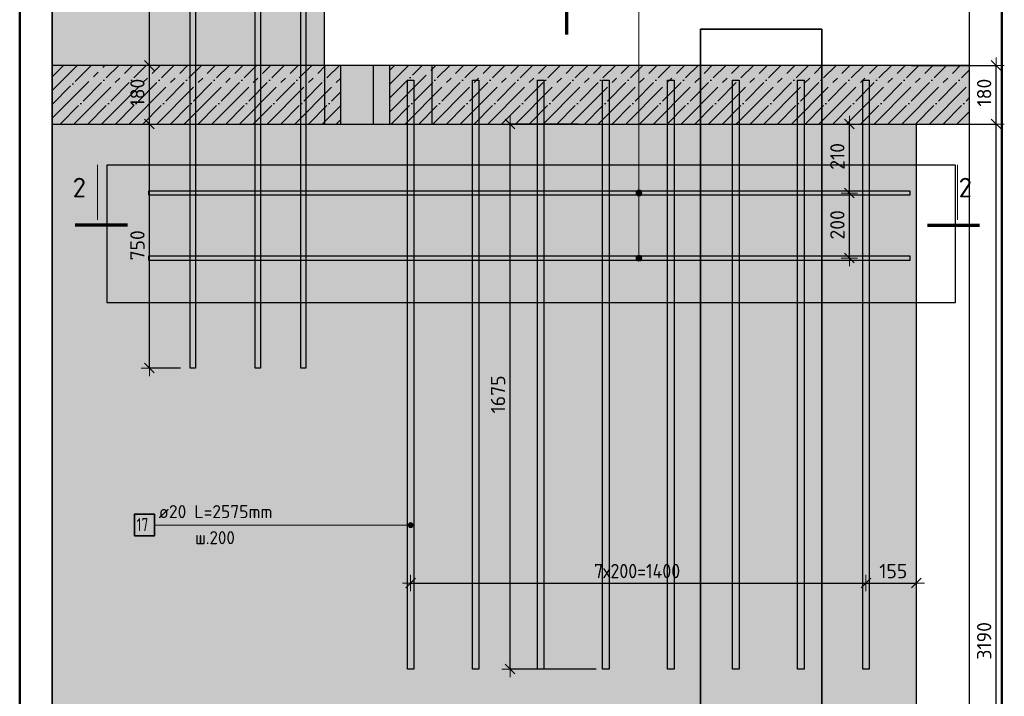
# Model space of a CAD drawing. Header units: millimetres. Extents: x -17997 to 37135, y 45383 to 72408.
# Tile 48 of 67: x 28939 to 31966, y 54229 to 56308. Entities that reach past the tile are written whole.
import ezdxf

# ---------------------------------------------------------------- set-up
doc = ezdxf.new("R2010")
doc.units = ezdxf.units.MM
doc.header["$PDMODE"] = 65
for name, pattern in [('______11', [100, 80, -10, 0, -10]), ('______5', [220, 160, -20, 20, -20]), ('________', [0])]:
    doc.linetypes.add(name, pattern=pattern)
for name, color, linetype, lineweight in [('Standard', 7, 'Continuous', 25), ('Арм.стержн.горизонт. 2', 202, 'Continuous', 35), ('Размерная линия_ общее', 7, 'Continuous', 13)]:
    doc.layers.add(name, color=color, linetype=linetype, lineweight=lineweight)
doc.layers.add('Арм.стержн. вертикальными 2', color=7, linetype='Continuous', lineweight=35, true_color=0x006e00)
doc.styles.add('ISOCPEUR', font='ISOCPEUR')
doc.dimstyles.new('DIMSTYLE_3', dxfattribs={"dimtxt": 44, "dimasz": 50, "dimexe": 0, "dimexo": 0, "dimgap": 22, "dimtad": 2, "dimdec": 0, "dimrnd": 5, "dimzin": 12, "dimdsep": 46, "dimtxsty": 'ISOCPEUR', "dimblk1": 'ALL_ML_STRICH', "dimblk2": 'ALL_ML_STRICH', "dimsah": 1, "dimcen": 0, "dimclrd": 7, "dimclre": 256, "dimclrt": 7, "dimadec": 0, "dimazin": 0, "dimtfac": 1, "dimtdec": 0, "dimtix": 1, "dimtmove": 2, "dimatfit": 3, "dimfxl": 0, "dimtzin": 0, "dimlwd": 0, "dimlwe": -3, "dimarcsym": 0})

# ---------------------------------------------------------------- blocks, each defined once
blk = doc.blocks.new('ALL_ML_STRICH')
at = {"color": 0, "linetype": 'ByBlock', "lineweight": -2}
for p, q in [((-1, 0), (0.5, 0)), ((-0.3, -0.3), (0.3, 0.3)), ((0, -0.5), (0, 0.5))]:
    blk.add_line(p, q, dxfattribs=at)
blk = doc.blocks.new('*D69')
at = {"layer": 'DEFPOINTS', "color": 7, "linetype": 'Continuous', "lineweight": 13, "transparency": 33554687}
for p in [(31661.4, 55987.8), (31661.4, 52797.8), (31941.3, 52797.8)]:
    blk.add_point(p, dxfattribs=at)
at = {"layer": 'Размерная линия_ общее', "color": 253, "linetype": 'Continuous', "lineweight": -2, "true_color": 0xa0a0a0, "transparency": 33554687}
for p, q in [((31681.4, 55987.8), (31941.3, 55987.8)), ((31681.4, 52797.8), (31941.3, 52797.8))]:
    blk.add_line(p, q, dxfattribs=at)
at = {"layer": 'Размерная линия_ общее', "color": 7, "linetype": 'Continuous', "lineweight": -2, "transparency": 33554687}
blk.add_line((31941.3, 52797.8), (31941.3, 55987.8), dxfattribs=at)
at = {"layer": 'Размерная линия_ общее', "color": 7, "linetype": 'Continuous', "lineweight": 13, "transparency": 33554687, "xscale": 50, "yscale": 50, "zscale": 50}
for p, rotation in [((31941.3, 55987.8), 90), ((31941.3, 52797.8), 270)]:
    blk.add_blockref('ALL_ML_STRICH', p, dxfattribs=dict(at, rotation=rotation))
at = {"layer": 'Размерная линия_ общее', "color": 7, "linetype": 'Continuous', "lineweight": 13, "transparency": 33554687, "insert": (31904.3, 54399.4), "char_height": 44, "width": 176, "attachment_point": 5, "rotation": 90, "style": 'ISOCPEUR'}
blk.add_mtext('\\A1;{3190}', dxfattribs=at)
blk = doc.blocks.new('*D70')
at = {"layer": 'DEFPOINTS', "color": 7, "linetype": 'Continuous', "lineweight": 13, "transparency": 33554687}
for p in [(31661.4, 56167.8), (31661.4, 55987.8), (31941.3, 55987.8)]:
    blk.add_point(p, dxfattribs=at)
at = {"layer": 'Размерная линия_ общее', "color": 253, "linetype": 'Continuous', "lineweight": -2, "true_color": 0xa0a0a0, "transparency": 33554687}
for p, q in [((31681.4, 56167.8), (31941.3, 56167.8)), ((31681.4, 55987.8), (31941.3, 55987.8))]:
    blk.add_line(p, q, dxfattribs=at)
at = {"layer": 'Размерная линия_ общее', "color": 7, "linetype": 'Continuous', "lineweight": -2, "transparency": 33554687}
blk.add_line((31941.3, 55987.8), (31941.3, 56167.8), dxfattribs=at)
at = {"layer": 'Размерная линия_ общее', "color": 7, "linetype": 'Continuous', "lineweight": 13, "transparency": 33554687, "xscale": 50, "yscale": 50, "zscale": 50}
for p, rotation in [((31941.3, 56167.8), 90), ((31941.3, 55987.8), 270)]:
    blk.add_blockref('ALL_ML_STRICH', p, dxfattribs=dict(at, rotation=rotation))
at = {"layer": 'Размерная линия_ общее', "color": 7, "linetype": 'Continuous', "lineweight": 13, "transparency": 33554687, "insert": (31904.3, 56084.4), "char_height": 44, "width": 132, "attachment_point": 5, "rotation": 90, "style": 'ISOCPEUR'}
blk.add_mtext('\\A1;{180}', dxfattribs=at)
blk = doc.blocks.new('*D72')
at = {"layer": 'DEFPOINTS', "color": 7, "linetype": 'Continuous', "lineweight": 13, "transparency": 33554687}
for p in [(31465.2, 55775.8), (31485, 55575.8), (31489.9, 55575.8)]:
    blk.add_point(p, dxfattribs=at)
at = {"layer": 'Размерная линия_ общее', "color": 253, "linetype": 'Continuous', "lineweight": -2, "true_color": 0xa0a0a0, "transparency": 33554687}
for p, q in [((31485.2, 55775.8), (31489.9, 55775.8)), ((31489.9, 55575.8), (31489.9, 55575.8))]:
    blk.add_line(p, q, dxfattribs=at)
at = {"layer": 'Размерная линия_ общее', "color": 7, "linetype": 'Continuous', "lineweight": -2, "transparency": 33554687}
blk.add_line((31489.9, 55575.8), (31489.9, 55775.8), dxfattribs=at)
at = {"layer": 'Размерная линия_ общее', "color": 7, "linetype": 'Continuous', "lineweight": 13, "transparency": 33554687, "xscale": 50, "yscale": 50, "zscale": 50}
for p, rotation in [((31489.9, 55775.8), 90), ((31489.9, 55575.8), 270)]:
    blk.add_blockref('ALL_ML_STRICH', p, dxfattribs=dict(at, rotation=rotation))
at = {"layer": 'Размерная линия_ общее', "color": 7, "linetype": 'Continuous', "lineweight": 13, "transparency": 33554687, "insert": (31452.9, 55678), "char_height": 44, "width": 132, "attachment_point": 5, "rotation": 90, "style": 'ISOCPEUR'}
blk.add_mtext('\\A1;{200}', dxfattribs=at)
blk = doc.blocks.new('*D73')
at = {"layer": 'DEFPOINTS', "color": 7, "linetype": 'Continuous', "lineweight": 13, "transparency": 33554687}
for p in [(31467.6, 55987.8), (31465.2, 55775.8), (31489.9, 55775.8)]:
    blk.add_point(p, dxfattribs=at)
at = {"layer": 'Размерная линия_ общее', "color": 253, "linetype": 'Continuous', "lineweight": -2, "true_color": 0xa0a0a0, "transparency": 33554687}
for p, q in [((31487.6, 55987.8), (31489.9, 55987.8)), ((31485.2, 55775.8), (31489.9, 55775.8))]:
    blk.add_line(p, q, dxfattribs=at)
at = {"layer": 'Размерная линия_ общее', "color": 7, "linetype": 'Continuous', "lineweight": -2, "transparency": 33554687}
blk.add_line((31489.9, 55775.8), (31489.9, 55987.8), dxfattribs=at)
at = {"layer": 'Размерная линия_ общее', "color": 7, "linetype": 'Continuous', "lineweight": 13, "transparency": 33554687, "xscale": 50, "yscale": 50, "zscale": 50}
for p, rotation in [((31489.9, 55987.8), 90), ((31489.9, 55775.8), 270)]:
    blk.add_blockref('ALL_ML_STRICH', p, dxfattribs=dict(at, rotation=rotation))
at = {"layer": 'Размерная линия_ общее', "color": 7, "linetype": 'Continuous', "lineweight": 13, "transparency": 33554687, "insert": (31452.9, 55888.4), "char_height": 44, "width": 132, "attachment_point": 5, "rotation": 90, "style": 'ISOCPEUR'}
blk.add_mtext('\\A1;{210}', dxfattribs=at)
blk = doc.blocks.new('*D74')
at = {"layer": 'DEFPOINTS', "color": 7, "linetype": 'Continuous', "lineweight": 13, "transparency": 33554687}
for p in [(30140.8, 54576.9), (31540.8, 54570.5), (30140.8, 54554.6)]:
    blk.add_point(p, dxfattribs=at)
at = {"layer": 'Размерная линия_ общее', "color": 253, "linetype": 'Continuous', "lineweight": -2, "true_color": 0xa0a0a0, "transparency": 33554687}
for p, q in [((30140.8, 54574.6), (30140.8, 54576.9)), ((31540.8, 54576.9), (31540.8, 54576.9))]:
    blk.add_line(p, q, dxfattribs=at)
at = {"layer": 'Размерная линия_ общее', "color": 7, "linetype": 'Continuous', "lineweight": -2, "transparency": 33554687}
blk.add_line((30140.8, 54576.9), (31540.8, 54576.9), dxfattribs=at)
at = {"layer": 'Размерная линия_ общее', "color": 7, "linetype": 'Continuous', "lineweight": 13, "transparency": 33554687, "xscale": 50, "yscale": 50, "zscale": 50, "rotation": 180}
blk.add_blockref('ALL_ML_STRICH', (30140.8, 54576.9), dxfattribs=at)
at = {"layer": 'Размерная линия_ общее', "color": 7, "linetype": 'Continuous', "lineweight": 13, "transparency": 33554687, "xscale": 50, "yscale": 50, "zscale": 50}
blk.add_blockref('ALL_ML_STRICH', (31540.8, 54576.9), dxfattribs=at)
at = {"layer": 'Размерная линия_ общее', "color": 7, "linetype": 'Continuous', "lineweight": 13, "transparency": 33554687, "insert": (30704.8, 54635.9), "char_height": 44, "width": 2.2, "attachment_point": 1, "line_spacing_factor": 0.60241, "style": 'ISOCPEUR'}
blk.add_mtext('\\W0.91;7х200=1400', dxfattribs=at)
blk = doc.blocks.new('*D75')
at = {"layer": 'DEFPOINTS', "color": 7, "linetype": 'Continuous', "lineweight": 13, "transparency": 33554687}
for p in [(31695.8, 54592.8), (31540.8, 54576.9), (31540.8, 54570.5)]:
    blk.add_point(p, dxfattribs=at)
at = {"layer": 'Размерная линия_ общее', "color": 253, "linetype": 'Continuous', "lineweight": -2, "true_color": 0xa0a0a0, "transparency": 33554687}
for p, q in [((31540.8, 54576.9), (31540.8, 54576.9)), ((31695.8, 54576.9), (31695.8, 54576.9))]:
    blk.add_line(p, q, dxfattribs=at)
at = {"layer": 'Размерная линия_ общее', "color": 7, "linetype": 'Continuous', "lineweight": -2, "transparency": 33554687}
blk.add_line((31540.8, 54576.9), (31695.8, 54576.9), dxfattribs=at)
at = {"layer": 'Размерная линия_ общее', "color": 7, "linetype": 'Continuous', "lineweight": 13, "transparency": 33554687, "xscale": 50, "yscale": 50, "zscale": 50, "rotation": 180}
blk.add_blockref('ALL_ML_STRICH', (31540.8, 54576.9), dxfattribs=at)
at = {"layer": 'Размерная линия_ общее', "color": 7, "linetype": 'Continuous', "lineweight": 13, "transparency": 33554687, "xscale": 50, "yscale": 50, "zscale": 50}
blk.add_blockref('ALL_ML_STRICH', (31695.8, 54576.9), dxfattribs=at)
at = {"layer": 'Размерная линия_ общее', "color": 7, "linetype": 'Continuous', "lineweight": 13, "transparency": 33554687, "insert": (31624.9, 54613.9), "char_height": 44, "width": 132, "attachment_point": 5, "style": 'ISOCPEUR'}
blk.add_mtext('\\A1;{155}', dxfattribs=at)
blk = doc.blocks.new('*D76')
at = {"layer": 'DEFPOINTS', "color": 7, "linetype": 'Continuous', "lineweight": 13, "transparency": 33554687}
for p in [(30676.5, 55987.8), (30446.5, 54312.8), (30730.8, 54312.8)]:
    blk.add_point(p, dxfattribs=at)
at = {"layer": 'Размерная линия_ общее', "color": 253, "linetype": 'Continuous', "lineweight": -2, "true_color": 0xa0a0a0, "transparency": 33554687}
for p, q in [((30656.5, 55987.8), (30446.5, 55987.8)), ((30710.8, 54312.8), (30446.5, 54312.8))]:
    blk.add_line(p, q, dxfattribs=at)
at = {"layer": 'Размерная линия_ общее', "color": 7, "linetype": 'Continuous', "lineweight": -2, "transparency": 33554687}
blk.add_line((30446.5, 54312.8), (30446.5, 55987.8), dxfattribs=at)
at = {"layer": 'Размерная линия_ общее', "color": 7, "linetype": 'Continuous', "lineweight": 13, "transparency": 33554687, "xscale": 50, "yscale": 50, "zscale": 50}
for p, rotation in [((30446.5, 55987.8), 90), ((30446.5, 54312.8), 270)]:
    blk.add_blockref('ALL_ML_STRICH', p, dxfattribs=dict(at, rotation=rotation))
at = {"layer": 'Размерная линия_ общее', "color": 7, "linetype": 'Continuous', "lineweight": 13, "transparency": 33554687, "insert": (30409.5, 55156.9), "char_height": 44, "width": 176, "attachment_point": 5, "rotation": 90, "style": 'ISOCPEUR'}
blk.add_mtext('\\A1;{1675}', dxfattribs=at)
blk = doc.blocks.new('*D220')
at = {"layer": 'DEFPOINTS', "color": 7, "linetype": 'Continuous', "lineweight": 13, "transparency": 33554687}
for p in [(29315.8, 55987.8), (29337.6, 55237.8), (29452.8, 55237.8)]:
    blk.add_point(p, dxfattribs=at)
at = {"layer": 'Размерная линия_ общее', "color": 253, "linetype": 'Continuous', "lineweight": -2, "true_color": 0xa0a0a0, "transparency": 33554687}
for p, q in [((29335.8, 55987.8), (29337.6, 55987.8)), ((29432.8, 55237.8), (29337.6, 55237.8))]:
    blk.add_line(p, q, dxfattribs=at)
at = {"layer": 'Размерная линия_ общее', "color": 7, "linetype": 'Continuous', "lineweight": -2, "transparency": 33554687}
blk.add_line((29337.6, 55237.8), (29337.6, 55987.8), dxfattribs=at)
at = {"layer": 'Размерная линия_ общее', "color": 7, "linetype": 'Continuous', "lineweight": 13, "transparency": 33554687, "xscale": 50, "yscale": 50, "zscale": 50}
for p, rotation in [((29337.6, 55987.8), 90), ((29337.6, 55237.8), 270)]:
    blk.add_blockref('ALL_ML_STRICH', p, dxfattribs=dict(at, rotation=rotation))
at = {"layer": 'Размерная линия_ общее', "color": 7, "linetype": 'Continuous', "lineweight": 13, "transparency": 33554687, "insert": (29300.6, 55615), "char_height": 44, "width": 132, "attachment_point": 5, "rotation": 90, "style": 'ISOCPEUR'}
blk.add_mtext('\\A1;{750}', dxfattribs=at)
blk = doc.blocks.new('*D221')
at = {"layer": 'DEFPOINTS', "color": 7, "linetype": 'Continuous', "lineweight": 13, "transparency": 33554687}
for p in [(29315.8, 56167.8), (29315.8, 55987.8), (29337.6, 55987.8)]:
    blk.add_point(p, dxfattribs=at)
at = {"layer": 'Размерная линия_ общее', "color": 253, "linetype": 'Continuous', "lineweight": -2, "true_color": 0xa0a0a0, "transparency": 33554687}
for p, q in [((29335.8, 56167.8), (29337.6, 56167.8)), ((29335.8, 55987.8), (29337.6, 55987.8))]:
    blk.add_line(p, q, dxfattribs=at)
at = {"layer": 'Размерная линия_ общее', "color": 7, "linetype": 'Continuous', "lineweight": -2, "transparency": 33554687}
blk.add_line((29337.6, 55987.8), (29337.6, 56167.8), dxfattribs=at)
at = {"layer": 'Размерная линия_ общее', "color": 7, "linetype": 'Continuous', "lineweight": 13, "transparency": 33554687, "xscale": 50, "yscale": 50, "zscale": 50}
for p, rotation in [((29337.6, 56167.8), 90), ((29337.6, 55987.8), 270)]:
    blk.add_blockref('ALL_ML_STRICH', p, dxfattribs=dict(at, rotation=rotation))
at = {"layer": 'Размерная линия_ общее', "color": 7, "linetype": 'Continuous', "lineweight": 13, "transparency": 33554687, "insert": (29300.6, 56084.4), "char_height": 44, "width": 132, "attachment_point": 5, "rotation": 90, "style": 'ISOCPEUR'}
blk.add_mtext('\\A1;{180}', dxfattribs=at)
blk = doc.blocks.new('*D222')
at = {"layer": 'DEFPOINTS', "color": 7, "linetype": 'Continuous', "lineweight": 13, "transparency": 33554687}
for p in [(29452.8, 57187.8), (29315.8, 56167.8), (29337.6, 56167.8)]:
    blk.add_point(p, dxfattribs=at)
at = {"layer": 'Размерная линия_ общее', "color": 253, "linetype": 'Continuous', "lineweight": -2, "true_color": 0xa0a0a0, "transparency": 33554687}
for p, q in [((29432.8, 57187.8), (29337.6, 57187.8)), ((29335.8, 56167.8), (29337.6, 56167.8))]:
    blk.add_line(p, q, dxfattribs=at)
at = {"layer": 'Размерная линия_ общее', "color": 7, "linetype": 'Continuous', "lineweight": -2, "transparency": 33554687}
blk.add_line((29337.6, 56167.8), (29337.6, 57187.8), dxfattribs=at)
at = {"layer": 'Размерная линия_ общее', "color": 7, "linetype": 'Continuous', "lineweight": 13, "transparency": 33554687, "xscale": 50, "yscale": 50, "zscale": 50}
for p, rotation in [((29337.6, 57187.8), 90), ((29337.6, 56167.8), 270)]:
    blk.add_blockref('ALL_ML_STRICH', p, dxfattribs=dict(at, rotation=rotation))
at = {"layer": 'Размерная линия_ общее', "color": 7, "linetype": 'Continuous', "lineweight": 13, "transparency": 33554687, "insert": (29300.6, 56684.4), "char_height": 44, "width": 176, "attachment_point": 5, "rotation": 90, "style": 'ISOCPEUR'}
blk.add_mtext('\\A1;{1020}', dxfattribs=at)

msp = doc.modelspace()

# ---------------------------------------------------------------- hatches: boundary and pattern name
at = {"linetype": 'Continuous', "lineweight": 13, "transparency": 33554687}
for points in [[(29875.8, 57247.8), (29038.6, 57247.8), (29038.6, 56167.8), (29875.8, 56167.8)], [(29875.8, 55987.8), (29038.6, 55987.8), (29038.6, 52797.8), (29875.8, 52797.8)]]:
    msp.add_hatch(color=7, dxfattribs=at).paths.add_polyline_path(points)
at = {"layer": 'Standard', "linetype": 'Continuous', "lineweight": -3, "transparency": 33554687}
msp.add_hatch(color=7, dxfattribs=at).paths.add_polyline_path([(29925.8, 55987.8), (29925.8, 56167.8), (29038.6, 56167.8), (29038.6, 55987.8)])
at = {"layer": 'Standard', "linetype": 'Continuous', "lineweight": 13, "transparency": 33554687}
for points in [[(29925.8, 55987.8), (30075.8, 55987.8), (30075.8, 56167.8), (29925.8, 56167.8)], [(31695.8, 55987.8), (29875.8, 55987.8), (29875.8, 52797.8), (31695.8, 52797.8)]]:
    msp.add_hatch(color=7, dxfattribs=at).paths.add_polyline_path(points)
at = {"layer": 'Standard', "linetype": '______5', "lineweight": -3, "transparency": 33554687}
msp.add_hatch(color=7, dxfattribs=at).paths.add_polyline_path([(30075.8, 56167.8), (30075.8, 55987.8), (31858.6, 55987.8), (31858.6, 56167.8)])
at = {"layer": 'Арм.стержн. вертикальными 2', "linetype": 'Continuous', "lineweight": 13, "transparency": 33554687}
for points in [[(30134.3, 54751.5), (30134.3, 54759), (30133.3, 54755.2)], [(30134.3, 54759), (30137, 54748.8), (30137, 54761.7)], [(30134.3, 54759), (30134.3, 54751.5), (30137, 54748.8)], [(30137, 54761.7), (30140.8, 54747.7), (30140.8, 54762.7)], [(30137, 54761.7), (30137, 54748.8), (30140.8, 54747.7)], [(30140.8, 54762.7), (30140.8, 54747.7), (30144.5, 54748.8)], [(30140.8, 54762.7), (30144.5, 54748.8), (30144.5, 54761.7)], [(30144.5, 54761.7), (30144.5, 54748.8), (30147.2, 54751.5)], [(30144.5, 54761.7), (30147.2, 54751.5), (30147.2, 54759)], [(30147.2, 54759), (30147.2, 54751.5), (30148.3, 54755.2)]]:
    msp.add_hatch(color=7, dxfattribs=at).paths.add_polyline_path(points)
at = {"layer": 'Арм.стержн.горизонт. 2', "linetype": 'Continuous', "lineweight": 13, "transparency": 33554687}
for points in [[(30850.6, 55780.3), (30835.1, 55780.3), (30833.8, 55775.8)], [(30850.6, 55780.3), (30833.8, 55775.8), (30851.8, 55775.8)], [(30851.8, 55775.8), (30833.8, 55775.8), (30835.1, 55771.3)], [(30847.3, 55783.6), (30838.3, 55783.6), (30835.1, 55780.3)], [(30847.3, 55783.6), (30835.1, 55780.3), (30850.6, 55780.3)], [(30851.8, 55775.8), (30835.1, 55771.3), (30850.6, 55771.3)], [(30850.6, 55771.3), (30835.1, 55771.3), (30838.3, 55768.1)], [(30838.3, 55783.6), (30847.3, 55783.6), (30842.8, 55784.8)], [(30850.6, 55771.3), (30838.3, 55768.1), (30847.3, 55768.1)], [(30847.3, 55768.1), (30838.3, 55768.1), (30842.8, 55766.8)], [(30850.6, 55580.3), (30835.1, 55580.3), (30833.8, 55575.8)], [(30850.6, 55580.3), (30833.8, 55575.8), (30851.8, 55575.8)], [(30851.8, 55575.8), (30833.8, 55575.8), (30835.1, 55571.3)], [(30847.3, 55583.6), (30838.3, 55583.6), (30835.1, 55580.3)], [(30847.3, 55583.6), (30835.1, 55580.3), (30850.6, 55580.3)], [(30851.8, 55575.8), (30835.1, 55571.3), (30850.6, 55571.3)], [(30850.6, 55571.3), (30835.1, 55571.3), (30838.3, 55568.1)], [(30838.3, 55583.6), (30847.3, 55583.6), (30842.8, 55584.8)], [(30850.6, 55571.3), (30838.3, 55568.1), (30847.3, 55568.1)], [(30847.3, 55568.1), (30838.3, 55568.1), (30842.8, 55566.8)]]:
    msp.add_hatch(color=7, dxfattribs=at).paths.add_polyline_path(points)

# ---------------------------------------------------------------- linework, layer by layer
at = {"color": 7, "linetype": 'Continuous', "lineweight": 25, "transparency": 33554687}
for p, q in [((29038.6, 56117.8), (29038.6, 57297.8)), ((29875.8, 56167.8), (29875.8, 57247.8)), ((29038.6, 52747.8), (29038.6, 56037.8))]:
    msp.add_line(p, q, dxfattribs=at)
at = {"color": 52, "linetype": 'Continuous', "lineweight": -3, "transparency": 33554687}
for p, q in [((29038.6, 57247.8), (29038.6, 52797.8)), ((29038.6, 57247.8), (29038.6, 52797.8)), ((31858.6, 57247.8), (31858.6, 52797.8)), ((31858.6, 57247.8), (31858.6, 52797.8)), ((31031.9, 56279.6), (31031.9, 52797.8)), ((31031.9, 52797.8), (31031.9, 56279.6)), ((31404.9, 56279.6), (31031.9, 56279.6)), ((31031.9, 56279.6), (31404.9, 56279.6)), ((31404.9, 52797.8), (31404.9, 56279.6)), ((31404.9, 56279.6), (31404.9, 52797.8))]:
    msp.add_line(p, q, dxfattribs=at)
at = {"layer": 'Standard', "color": 7, "linetype": 'Continuous', "lineweight": 70, "transparency": 33554687}
for p, q in [((30621.3, 56262.7), (30621.3, 56423.5)), ((29269.6, 55677), (29108.8, 55677)), ((31729.6, 55677), (31890.4, 55677))]:
    msp.add_line(p, q, dxfattribs=at)
at = {"layer": 'Standard', "color": 7, "linetype": 'Continuous', "lineweight": 25, "transparency": 33554687}
for p, q in [((29038.6, 55937.8), (29038.6, 56217.8)), ((31858.6, 56217.8), (31858.6, 55937.8)), ((29925.8, 56167.8), (29038.6, 56167.8)), ((30075.8, 56167.8), (29925.8, 56167.8)), ((29925.8, 55987.8), (29925.8, 56167.8)), ((30075.8, 56167.8), (30075.8, 55987.8)), ((31858.6, 56167.8), (30075.8, 56167.8)), ((29038.6, 55987.8), (29925.8, 55987.8)), ((29925.8, 55987.8), (30075.8, 55987.8)), ((30075.8, 55987.8), (31858.6, 55987.8)), ((31695.8, 52797.8), (31695.8, 55987.8))]:
    msp.add_line(p, q, dxfattribs=at)
at = {"layer": 'Standard', "color": 7, "linetype": '______11', "lineweight": -3, "transparency": 33554687}
for p, q in [((29038.6, 56133.1), (29073.3, 56167.8)), ((29038.6, 56048.2), (29158.1, 56167.8)), ((29063, 55987.8), (29243, 56167.8)), ((29147.8, 55987.8), (29327.8, 56167.8)), ((29232.7, 55987.8), (29412.7, 56167.8)), ((29317.5, 55987.8), (29497.5, 56167.8)), ((29402.4, 55987.8), (29582.4, 56167.8)), ((29487.2, 55987.8), (29667.2, 56167.8)), ((29572.1, 55987.8), (29752.1, 56167.8)), ((29656.9, 55987.8), (29836.9, 56167.8)), ((29741.8, 55987.8), (29921.8, 56167.8)), ((30075.8, 56152), (30091.5, 56167.8)), ((30075.8, 56067.2), (30176.4, 56167.8)), ((30081.2, 55987.8), (30261.2, 56167.8)), ((30166.1, 55987.8), (30346.1, 56167.8)), ((30250.9, 55987.8), (30430.9, 56167.8)), ((30335.8, 55987.8), (30515.8, 56167.8)), ((30420.6, 55987.8), (30600.6, 56167.8)), ((30505.5, 55987.8), (30685.5, 56167.8)), ((30590.3, 55987.8), (30770.3, 56167.8)), ((30675.2, 55987.8), (30855.2, 56167.8)), ((30760, 55987.8), (30940, 56167.8)), ((30844.9, 55987.8), (31024.9, 56167.8)), ((30929.7, 55987.8), (31109.7, 56167.8)), ((31014.6, 55987.8), (31194.6, 56167.8)), ((31099.4, 55987.8), (31279.4, 56167.8)), ((31184.3, 55987.8), (31364.3, 56167.8)), ((31269.1, 55987.8), (31449.1, 56167.8)), ((31354, 55987.8), (31534, 56167.8)), ((31438.9, 55987.8), (31618.9, 56167.8)), ((31523.7, 55987.8), (31703.7, 56167.8)), ((31608.6, 55987.8), (31788.6, 56167.8)), ((31693.4, 55987.8), (31858.6, 56152.9)), ((29826.7, 55987.8), (29925.8, 56086.9)), ((31778.3, 55987.8), (31858.6, 56068.1)), ((29911.5, 55987.8), (29925.8, 56002))]:
    msp.add_line(p, q, dxfattribs=at)
at = {"layer": 'Standard', "color": 7, "linetype": '______5', "lineweight": -3, "transparency": 33554687}
for p, q in [((29038.6, 56090.7), (29115.7, 56167.8)), ((29038.6, 56005.8), (29200.5, 56167.8)), ((29105.4, 55987.8), (29285.4, 56167.8)), ((29190.3, 55987.8), (29370.3, 56167.8)), ((29275.1, 55987.8), (29455.1, 56167.8)), ((29360, 55987.8), (29540, 56167.8)), ((29444.8, 55987.8), (29624.8, 56167.8)), ((29529.7, 55987.8), (29709.7, 56167.8)), ((29614.5, 55987.8), (29794.5, 56167.8)), ((29699.4, 55987.8), (29879.4, 56167.8)), ((30075.8, 56109.6), (30133.9, 56167.8)), ((30075.8, 56024.8), (30218.8, 56167.8)), ((30123.6, 55987.8), (30303.6, 56167.8)), ((30208.5, 55987.8), (30388.5, 56167.8)), ((30293.3, 55987.8), (30473.3, 56167.8)), ((30378.2, 55987.8), (30558.2, 56167.8)), ((30463, 55987.8), (30643, 56167.8)), ((30547.9, 55987.8), (30727.9, 56167.8)), ((30632.8, 55987.8), (30812.8, 56167.8)), ((30717.6, 55987.8), (30897.6, 56167.8)), ((30802.5, 55987.8), (30982.5, 56167.8)), ((30887.3, 55987.8), (31067.3, 56167.8)), ((30972.2, 55987.8), (31152.2, 56167.8)), ((31057, 55987.8), (31237, 56167.8)), ((31141.9, 55987.8), (31321.9, 56167.8)), ((31226.7, 55987.8), (31406.7, 56167.8)), ((31311.6, 55987.8), (31491.6, 56167.8)), ((31396.4, 55987.8), (31576.4, 56167.8)), ((31481.3, 55987.8), (31661.3, 56167.8)), ((31566.1, 55987.8), (31746.1, 56167.8)), ((31651, 55987.8), (31831, 56167.8)), ((29784.2, 55987.8), (29925.8, 56129.3)), ((31735.8, 55987.8), (31858.6, 56110.5)), ((29869.1, 55987.8), (29925.8, 56044.5)), ((31820.7, 55987.8), (31858.6, 56025.7))]:
    msp.add_line(p, q, dxfattribs=at)
at = {"layer": 'Standard', "color": 7, "linetype": '________', "lineweight": 25, "transparency": 33554687}
for p, q in [((29875.8, 56167.8), (29875.8, 55987.8)), ((30025.8, 56167.8), (30025.8, 55987.8)), ((30205.8, 56167.8), (30205.8, 55987.8))]:
    msp.add_line(p, q, dxfattribs=at)
at = {"layer": 'Standard', "color": 7, "linetype": 'Continuous', "lineweight": 13, "transparency": 33554687}
for p, q in [((29177.4, 55693), (29177.4, 55862.6)), ((31821.9, 55693), (31821.9, 55862.6))]:
    msp.add_line(p, q, dxfattribs=at)
at = {"layer": 'Standard', "color": 52, "linetype": 'Continuous', "lineweight": -3, "transparency": 33554687}
for p, q in [((29206.7, 55861.1), (29206.7, 55439.3)), ((31816.7, 55861.1), (29206.7, 55861.1)), ((29206.7, 55861.1), (29206.7, 55439.3)), ((31816.7, 55861.1), (29206.7, 55861.1)), ((31816.7, 55439.3), (31816.7, 55861.1)), ((31816.7, 55439.3), (31816.7, 55861.1)), ((29206.7, 55439.3), (31816.7, 55439.3)), ((29206.7, 55439.3), (31816.7, 55439.3))]:
    msp.add_line(p, q, dxfattribs=at)
at = {"layer": 'Standard', "color": 7, "linetype": 'Continuous', "lineweight": 50, "transparency": 33554687}
msp.add_lwpolyline([(28938.6, 52697.8), (31958.6, 52697.8), (31958.6, 57347.8), (28938.6, 57347.8), (28938.6, 52697.8)], dxfattribs=at)
at = {"layer": 'Арм.стержн. вертикальными 2', "color": 7, "linetype": 'Continuous', "lineweight": 13, "transparency": 33554687}
for p, q in [((29352.7, 54755.2), (29962.7, 54755.2)), ((29962.7, 54755.2), (30140.8, 54755.2)), ((30133.3, 54755.2), (30133.3, 54755.2)), ((30140.8, 54762.7), (30140.8, 54762.7)), ((30140.8, 54747.7), (30140.8, 54747.7)), ((30148.3, 54755.2), (30148.3, 54755.2))]:
    msp.add_line(p, q, dxfattribs=at)
at = {"layer": 'Арм.стержн. вертикальными 2', "color": 7, "linetype": 'Continuous', "lineweight": 25, "transparency": 33554687}
for points in [[(29478.8, 57187.8), (29478.8, 55237.8), (29462.8, 55237.8), (29462.8, 57187.8), (29478.8, 57187.8)], [(29678.8, 57187.8), (29678.8, 55237.8), (29662.8, 55237.8), (29662.8, 57187.8), (29678.8, 57187.8)], [(29818.8, 57187.8), (29818.8, 55237.8), (29802.8, 55237.8), (29802.8, 57187.8), (29818.8, 57187.8)], [(30130.8, 54312.8), (30130.8, 56122.8), (30150.8, 56122.8), (30150.8, 54312.8), (30130.8, 54312.8)], [(30330.8, 54312.8), (30330.8, 56122.8), (30350.8, 56122.8), (30350.8, 54312.8), (30330.8, 54312.8)], [(30530.8, 54312.8), (30530.8, 56122.8), (30550.8, 56122.8), (30550.8, 54312.8), (30530.8, 54312.8)], [(30730.8, 54312.8), (30730.8, 56122.8), (30750.8, 56122.8), (30750.8, 54312.8), (30730.8, 54312.8)], [(30930.8, 54312.8), (30930.8, 56122.8), (30950.8, 56122.8), (30950.8, 54312.8), (30930.8, 54312.8)], [(31130.8, 54312.8), (31130.8, 56122.8), (31150.8, 56122.8), (31150.8, 54312.8), (31130.8, 54312.8)], [(31330.8, 54312.8), (31330.8, 56122.8), (31350.8, 56122.8), (31350.8, 54312.8), (31330.8, 54312.8)], [(31530.8, 54312.8), (31530.8, 56122.8), (31550.8, 56122.8), (31550.8, 54312.8), (31530.8, 54312.8)]]:
    msp.add_lwpolyline(points, dxfattribs=at)
at = {"layer": 'Арм.стержн. вертикальными 2', "color": 7, "linetype": 'Continuous', "lineweight": 35, "transparency": 33554687}
msp.add_lwpolyline([(29291.4, 54721.9), (29352.7, 54721.9), (29352.7, 54788.6), (29291.4, 54788.6), (29291.4, 54721.9)], dxfattribs=at)
at = {"layer": 'Арм.стержн. вертикальными 2', "color": 7, "linetype": 'Continuous', "lineweight": 13, "transparency": 33554687}
msp.add_circle((30140.8, 54755.2), 7.5, dxfattribs=at)
at = {"layer": 'Арм.стержн.горизонт. 2', "color": 7, "linetype": 'Continuous', "lineweight": 13, "transparency": 33554687}
for p, q in [((30842.8, 56396.7), (30842.8, 55775.8)), ((30842.8, 56396.7), (30842.8, 55575.8)), ((30833.8, 55775.8), (30833.8, 55775.8)), ((30842.8, 55784.8), (30842.8, 55784.8)), ((30851.8, 55775.8), (30851.8, 55775.8)), ((30842.8, 55766.8), (30842.8, 55766.8)), ((30833.8, 55575.8), (30833.8, 55575.8)), ((30842.8, 55584.8), (30842.8, 55584.8)), ((30842.8, 55566.8), (30842.8, 55566.8)), ((30851.8, 55575.8), (30851.8, 55575.8))]:
    msp.add_line(p, q, dxfattribs=at)
at = {"layer": 'Арм.стержн.горизонт. 2', "color": 7, "linetype": 'Continuous', "lineweight": 25, "transparency": 33554687}
for points in [[(31675.8, 55768.8), (29335.8, 55768.8), (29335.8, 55782.8), (31675.8, 55782.8), (31675.8, 55768.8)], [(31675.8, 55568.8), (29335.8, 55568.8), (29335.8, 55582.8), (31675.8, 55582.8), (31675.8, 55568.8)]]:
    msp.add_lwpolyline(points, dxfattribs=at)
at = {"layer": 'Арм.стержн.горизонт. 2', "color": 7, "linetype": 'Continuous', "lineweight": 13, "transparency": 33554687}
for centre in [(30842.8, 55775.8), (30842.8, 55575.8)]:
    msp.add_circle(centre, 9, dxfattribs=at)

# ---------------------------------------------------------------- texts
at = {"layer": 'Standard', "color": 7, "linetype": 'Continuous', "lineweight": 13, "transparency": 33554687, "char_height": 60, "width": 65.333, "attachment_point": 7, "style": 'ISOCPEUR'}
for insert in [(29101.5, 55762.6), (31825.8, 55762.6)]:
    msp.add_mtext('\\A1;{\\fISOCPEUR|i0|b0;\\H60.000000;\\W1.000000;\\C7;2}\\P', dxfattribs=dict(at, insert=insert))
at = {"layer": 'Арм.стержн. вертикальными 2', "color": 7, "linetype": 'Continuous', "lineweight": 25, "transparency": 33554687, "char_height": 40, "attachment_point": 7, "style": 'ISOCPEUR'}
for s, insert, width in [('\\W0.98;ø20 L=2575mm ', (29366.1, 54776.6), 399.393), ('\\W0.75;17', (29298.1, 54736.6), 62.971), ('\\W0.95;ш.200 ', (29478.1, 54696.6), 174.933)]:
    msp.add_mtext(s, dxfattribs=dict(at, insert=insert, width=width))

# ---------------------------------------------------------------- dimensions: what is measured, and where the dimension line sits
at = {"layer": 'Размерная линия_ общее', "color": 7, "linetype": 'Continuous', "lineweight": 13, "transparency": 33554687}
for base, p1, p2, picture, middle in [((29337.6, 57187.8), (29335.8, 56167.8), (29432.8, 57187.8), '*D222', (29300.6, 56684.4)), ((29337.6, 56167.8), (29335.8, 55987.8), (29335.8, 56167.8), '*D221', (29300.6, 56084.4)), ((31941.3, 56167.8), (31681.4, 55987.8), (31681.4, 56167.8), '*D70', (31904.3, 56084.4)), ((29337.6, 55987.8), (29432.8, 55237.8), (29335.8, 55987.8), '*D220', (29300.6, 55615)), ((30446.5, 55987.8), (30710.8, 54312.8), (30656.5, 55987.8), '*D76', (30409.5, 55156.9)), ((31489.9, 55987.8), (31485.2, 55775.8), (31487.6, 55987.8), '*D73', (31452.9, 55888.4)), ((31941.3, 55987.8), (31681.4, 52797.8), (31681.4, 55987.8), '*D69', (31904.3, 54399.4)), ((31489.9, 55775.8), (31489.9, 55575.8), (31485.2, 55775.8), '*D72', (31452.9, 55678))]:
    dim = msp.add_linear_dim(base=base, p1=p1, p2=p2, angle=90, dimstyle='DIMSTYLE_3', override={"dimpost": '<>', "dimclrd": 7, "dimclre": 253, "dimclrt": 7, "dimlwd": 0, "dimlwe": 65533}, dxfattribs=at)
    dim.commit()
    dim.dimension.update_dxf_attribs({"geometry": picture, "text_midpoint": middle, "dimtype": 160})
dim = msp.add_linear_dim(base=(31540.8, 54576.9), p1=(30140.8, 54574.6), p2=(31540.8, 54576.9), text='\\W0.91;7х200=1400', dimstyle='DIMSTYLE_3', override={"dimpost": '<>', "dimclrd": 7, "dimclre": 253, "dimclrt": 7, "dimlwd": 0, "dimlwe": 65533}, dxfattribs=at)
dim.commit()
dim.dimension.update_dxf_attribs({"geometry": '*D74', "text_midpoint": (30840.8, 54598.9), "dimtype": 160})
dim = msp.add_linear_dim(base=(31695.8, 54576.9), p1=(31540.8, 54576.9), p2=(31695.8, 54576.9), dimstyle='DIMSTYLE_3', override={"dimpost": '<>', "dimclrd": 7, "dimclre": 253, "dimclrt": 7, "dimlwd": 0, "dimlwe": 65533}, dxfattribs=at)
dim.commit()
dim.dimension.update_dxf_attribs({"geometry": '*D75', "text_midpoint": (31624.9, 54613.9), "dimtype": 160})

doc.saveas('drawing.dxf')
